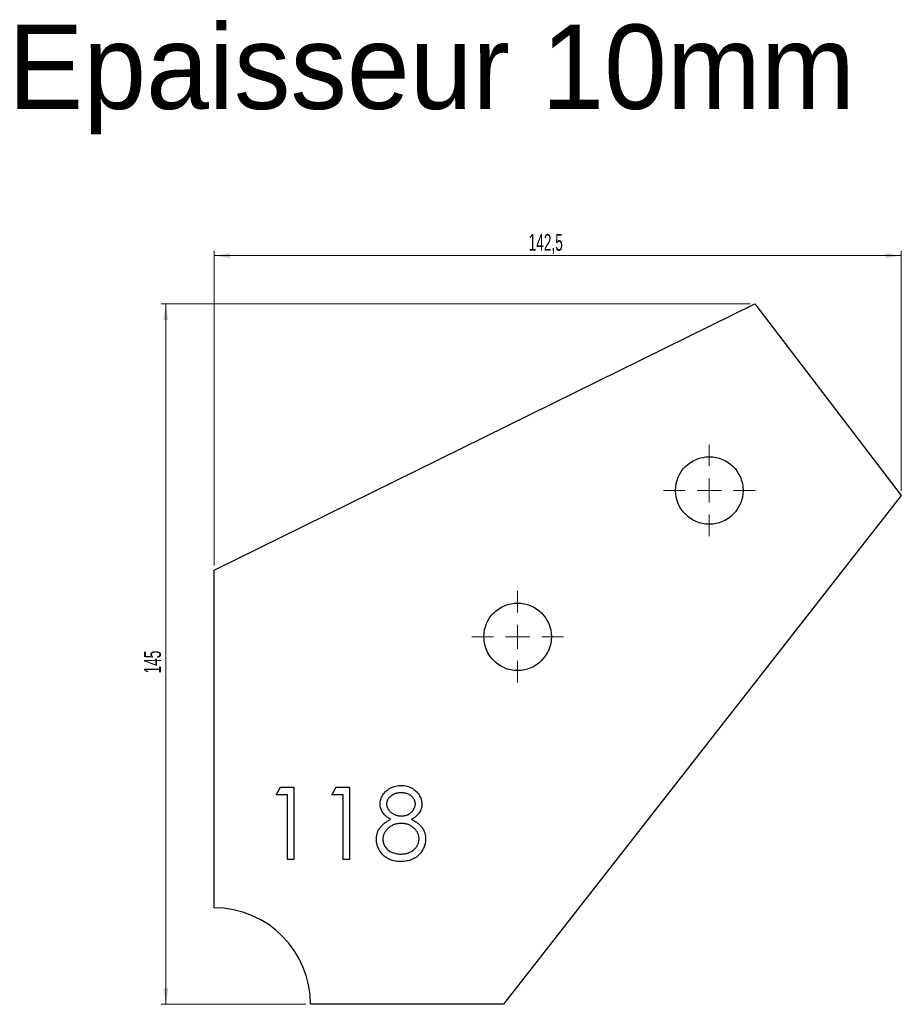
# Model space of a CAD drawing. Header units: millimetres. Extents: x 29 to 211, y 122 to 326.
import ezdxf

# ---------------------------------------------------------------- set-up
doc = ezdxf.new("R2010")
doc.units = ezdxf.units.MM
doc.styles.add('SLDTEXTSTYLE1', font='TXT', dxfattribs={"width": 0.605})
doc.dimstyles.new('SLDDIMSTYLE0', dxfattribs={"dimtxt": 3.5, "dimasz": 3.302, "dimexe": 0, "dimexo": 0.0625, "dimgap": 0.875, "dimtad": 1, "dimdec": 1, "dimrnd": 1e-09, "dimzin": 12, "dimdsep": 46, "dimtxsty": 'SLDTEXTSTYLE1', "dimsah": 1, "dimcen": 0.09, "dimadec": 0, "dimazin": 3, "dimtfac": 1, "dimtdec": 1, "dimtofl": 0, "dimtmove": 0, "dimatfit": 3, "dimfxl": 1, "dimfrac": 2, "dimtolj": 1, "dimtzin": 12, "dimarcsym": 0})
doc.dimstyles.new('SLDDIMSTYLE1', dxfattribs={"dimtxt": 3.5, "dimasz": 3.302, "dimexe": 0, "dimexo": 0.0625, "dimgap": 0.875, "dimtad": 1, "dimdec": 0, "dimrnd": 1e-09, "dimzin": 12, "dimdsep": 46, "dimtxsty": 'SLDTEXTSTYLE1', "dimsah": 1, "dimcen": 0.09, "dimadec": 0, "dimazin": 3, "dimtfac": 1, "dimtdec": 0, "dimtofl": 0, "dimtmove": 0, "dimatfit": 3, "dimfxl": 1, "dimfrac": 2, "dimtolj": 1, "dimtzin": 12, "dimarcsym": 0})

# ---------------------------------------------------------------- blocks, each defined once
blk = doc.blocks.new('_D')
at = {"color": 7, "linetype": 'Continuous', "lineweight": 0, "transparency": 16777216}
for p, q in [((68.82, 212.67), (68.82, 277.89)), ((211.3, 228.14), (211.3, 277.89)), ((68.82, 276.89), (211.3, 276.89))]:
    blk.add_line(p, q, dxfattribs=at)
at = {"color": 7, "linetype": 'Continuous', "lineweight": 18, "transparency": 16777216}
for points in [[(68.82, 276.89), (72.12, 276.38), (72.12, 277.39)], [(211.3, 276.89), (208, 277.39), (208, 276.38)]]:
    blk.add_solid(points, dxfattribs=at)
at = {"color": 7, "linetype": 'Continuous', "lineweight": 18, "transparency": 16777216, "insert": (134.04, 281.4), "char_height": 3.5, "attachment_point": 1, "style": 'SLDTEXTSTYLE1'}
blk.add_mtext('142,5', dxfattribs=at)
blk = doc.blocks.new('_D_1')
at = {"color": 7, "linetype": 'Continuous', "lineweight": 0, "transparency": 16777216}
for p, q in [((179.96, 266.89), (57.82, 266.89)), ((58.82, 121.67), (58.82, 266.89)), ((87.82, 121.67), (57.82, 121.67))]:
    blk.add_line(p, q, dxfattribs=at)
at = {"color": 7, "linetype": 'Continuous', "lineweight": 18, "transparency": 16777216}
for points in [[(58.82, 266.89), (58.31, 263.58), (59.33, 263.58)], [(58.82, 121.67), (59.33, 124.97), (58.31, 124.97)]]:
    blk.add_solid(points, dxfattribs=at)
at = {"color": 7, "linetype": 'Continuous', "lineweight": 18, "transparency": 16777216, "insert": (54.31, 190.27), "char_height": 3.5, "attachment_point": 1, "rotation": 90, "style": 'SLDTEXTSTYLE1'}
blk.add_mtext('145', dxfattribs=at)
blk = doc.blocks.new('SW_CENTERMARKSYMBOL_0')
at = {"color": 0, "linetype": 'Continuous', "lineweight": 18}
for p, q in [((0, 5), (0, 9.5)), ((0, 0), (0, 2.5)), ((-5, 0), (-9.5, 0)), ((0, 0), (-2.5, 0)), ((0, 0), (0, -2.5)), ((0, 0), (2.5, 0)), ((5, 0), (9.5, 0)), ((0, -5), (0, -9.5))]:
    blk.add_line(p, q, dxfattribs=at)
blk = doc.blocks.new('SW_CENTERMARKSYMBOL_1')
at = {"color": 0, "linetype": 'Continuous', "lineweight": 18}
for p, q in [((0, 5), (0, 9.5)), ((0, 0), (0, 2.5)), ((-5, 0), (-9.5, 0)), ((0, 0), (-2.5, 0)), ((0, 0), (0, -2.5)), ((0, 0), (2.5, 0)), ((5, 0), (9.5, 0)), ((0, -5), (0, -9.5))]:
    blk.add_line(p, q, dxfattribs=at)
blk = doc.blocks.new('SW_CENTERMARKSYMBOL_2')
at = {"color": 0, "linetype": 'Continuous', "lineweight": 18}
for p, q in [((0, 5), (0, 9.5)), ((0, 0), (0, 2.5)), ((-5, 0), (-9.5, 0)), ((0, 0), (-2.5, 0)), ((0, 0), (0, -2.5)), ((0, 0), (2.5, 0)), ((5, 0), (9.5, 0)), ((0, -5), (0, -9.5))]:
    blk.add_line(p, q, dxfattribs=at)
blk = doc.blocks.new('SW_CENTERMARKSYMBOL_3')
at = {"color": 0, "linetype": 'Continuous', "lineweight": 18}
for p, q in [((0, 5), (0, 9.5)), ((0, 0), (0, 2.5)), ((-5, 0), (-9.5, 0)), ((0, 0), (-2.5, 0)), ((0, 0), (0, -2.5)), ((0, 0), (2.5, 0)), ((5, 0), (9.5, 0)), ((0, -5), (0, -9.5))]:
    blk.add_line(p, q, dxfattribs=at)

msp = doc.modelspace()

# ---------------------------------------------------------------- linework, layer by layer
at = {"color": 7, "linetype": 'Continuous', "lineweight": 25}
for p, q in [((68.82, 211.67), (180.96, 266.89)), ((180.96, 266.89), (211.3, 227.14)), ((211.3, 227.14), (128.82, 121.67)), ((68.82, 141.67), (68.82, 211.67)), ((128.82, 121.67), (88.82, 121.67))]:
    msp.add_line(p, q, dxfattribs=at)
at = {"color": 1, "linetype": 'Continuous', "lineweight": 25}
for p, q in [((81.7, 165.13), (82.58, 166.67)), ((82.58, 166.67), (85.36, 166.67)), ((85.36, 166.67), (85.36, 151.67)), ((93.24, 165.13), (94.12, 166.67)), ((94.12, 166.67), (96.9, 166.67)), ((96.9, 166.67), (96.9, 151.67)), ((84.01, 165.13), (81.7, 165.13)), ((84.01, 151.67), (84.01, 165.13)), ((95.55, 165.13), (93.24, 165.13)), ((95.55, 151.67), (95.55, 165.13)), ((85.36, 151.67), (84.01, 151.67)), ((96.9, 151.67), (95.55, 151.67))]:
    msp.add_line(p, q, dxfattribs=at)
at = {"color": 7, "linetype": 'Continuous', "lineweight": 25}
for centre in [(171.49, 228.21), (131.75, 197.87)]:
    msp.add_circle(centre, 7, dxfattribs=at)
msp.add_arc((68.82, 121.67), 20, 0, 90, dxfattribs=at)
at = {"color": 1, "linetype": 'Continuous', "lineweight": 25}
for points, knots in [([(103.24, 163.2), (103.25, 163.36), (103.26, 163.68), (103.38, 164.16), (103.56, 164.63), (103.81, 165.09), (104.13, 165.52), (104.51, 165.91), (104.94, 166.25), (105.42, 166.54), (105.94, 166.77), (106.49, 166.93), (107.06, 167.03), (107.44, 167.05), (107.64, 167.05)], [0, 0, 0, 0, 0.074058, 0.14887, 0.226668, 0.307735, 0.391157, 0.473929, 0.557928, 0.644989, 0.733364, 0.821092, 0.909287, 1, 1, 1, 1]), ([(107.56, 165.51), (107.46, 165.51), (107.25, 165.5), (106.95, 165.48), (106.66, 165.42), (106.39, 165.35), (106.13, 165.25), (105.88, 165.13), (105.65, 164.99), (105.43, 164.83), (105.24, 164.65), (105.06, 164.47), (104.92, 164.27), (104.79, 164.07), (104.7, 163.86), (104.64, 163.64), (104.59, 163.41), (104.59, 163.26), (104.59, 163.18)], [0, 0, 0, 0, 0.075243, 0.147209, 0.216447, 0.284025, 0.350655, 0.415031, 0.47963, 0.544652, 0.608044, 0.667828, 0.725114, 0.780992, 0.835527, 0.889438, 0.944072, 1, 1, 1, 1]), ([(110.55, 163.21), (110.55, 163.28), (110.54, 163.42), (110.51, 163.63), (110.44, 163.84), (110.36, 164.04), (110.25, 164.23), (110.12, 164.43), (109.96, 164.61), (109.78, 164.79), (109.58, 164.96), (109.36, 165.11), (109.11, 165.24), (108.84, 165.34), (108.55, 165.42), (108.24, 165.47), (107.91, 165.51), (107.68, 165.51), (107.56, 165.51)], [0, 0, 0, 0, 0.050902, 0.101034, 0.151084, 0.203062, 0.256248, 0.310847, 0.368769, 0.430015, 0.49252, 0.556049, 0.621996, 0.690192, 0.761385, 0.836356, 0.915487, 1, 1, 1, 1]), ([(107.64, 167.05), (107.83, 167.05), (108.2, 167.03), (108.76, 166.93), (109.29, 166.76), (109.79, 166.53), (110.26, 166.25), (110.67, 165.9), (111.04, 165.51), (111.34, 165.08), (111.59, 164.62), (111.76, 164.15), (111.87, 163.66), (111.89, 163.33), (111.9, 163.16)], [0, 0, 0, 0, 0.08941, 0.176306, 0.262626, 0.349446, 0.435498, 0.518928, 0.601355, 0.684256, 0.765807, 0.844877, 0.92228, 1, 1, 1, 1]), ([(105.43, 160.02), (105.26, 160.12), (104.92, 160.3), (104.48, 160.64), (104.09, 161.01), (103.78, 161.41), (103.54, 161.83), (103.37, 162.28), (103.26, 162.73), (103.25, 163.05), (103.24, 163.2)], [0, 0, 0, 0, 0.14586, 0.282426, 0.41085, 0.535029, 0.654701, 0.770133, 0.884556, 1, 1, 1, 1]), ([(104.59, 163.18), (104.59, 163.1), (104.6, 162.95), (104.64, 162.72), (104.71, 162.5), (104.81, 162.28), (104.94, 162.07), (105.1, 161.86), (105.28, 161.66), (105.49, 161.47), (105.72, 161.29), (105.97, 161.13), (106.22, 161), (106.48, 160.89), (106.75, 160.81), (107.03, 160.75), (107.32, 160.71), (107.52, 160.71), (107.62, 160.71)], [0, 0, 0, 0, 0.054564, 0.107826, 0.161924, 0.21751, 0.274498, 0.334815, 0.397555, 0.464755, 0.532901, 0.600097, 0.665354, 0.731084, 0.796883, 0.863292, 0.930831, 1, 1, 1, 1]), ([(107.62, 160.71), (107.74, 160.71), (108, 160.72), (108.37, 160.79), (108.74, 160.89), (109.09, 161.04), (109.41, 161.23), (109.7, 161.45), (109.95, 161.71), (110.17, 161.99), (110.33, 162.3), (110.46, 162.6), (110.53, 162.9), (110.54, 163.11), (110.55, 163.21)], [0, 0, 0, 0, 0.08969, 0.178494, 0.266838, 0.356558, 0.445334, 0.530806, 0.614076, 0.697707, 0.779142, 0.855354, 0.928557, 1, 1, 1, 1]), ([(111.9, 163.16), (111.89, 163), (111.88, 162.68), (111.78, 162.21), (111.6, 161.78), (111.37, 161.36), (111.07, 160.98), (110.7, 160.63), (110.26, 160.3), (109.93, 160.12), (109.77, 160.02)], [0, 0, 0, 0, 0.121904, 0.239413, 0.35541, 0.472091, 0.592859, 0.718703, 0.854892, 1, 1, 1, 1]), ([(102.47, 155.91), (102.47, 156.02), (102.48, 156.23), (102.51, 156.53), (102.57, 156.83), (102.64, 157.12), (102.74, 157.41), (102.86, 157.68), (103, 157.95), (103.17, 158.21), (103.36, 158.46), (103.57, 158.71), (103.82, 158.95), (104.09, 159.18), (104.38, 159.4), (104.71, 159.62), (105.06, 159.83), (105.31, 159.96), (105.43, 160.02)], [0, 0, 0, 0, 0.058854, 0.116315, 0.172675, 0.22878, 0.28458, 0.340257, 0.39663, 0.453507, 0.512318, 0.572648, 0.636022, 0.702363, 0.771483, 0.844184, 0.92007, 1, 1, 1, 1]), ([(109.77, 160.02), (109.89, 159.96), (110.13, 159.83), (110.47, 159.63), (110.78, 159.42), (111.07, 159.21), (111.34, 158.99), (111.57, 158.76), (111.79, 158.52), (111.97, 158.28), (112.14, 158.03), (112.28, 157.77), (112.4, 157.5), (112.49, 157.22), (112.57, 156.94), (112.63, 156.64), (112.66, 156.34), (112.66, 156.14), (112.66, 156.04)], [0, 0, 0, 0, 0.079525, 0.1551, 0.22722, 0.295911, 0.362056, 0.42552, 0.485813, 0.544495, 0.60146, 0.657841, 0.713974, 0.769468, 0.82613, 0.882885, 0.940701, 1, 1, 1, 1]), ([(107.65, 159.17), (107.52, 159.16), (107.25, 159.16), (106.87, 159.11), (106.5, 159.04), (106.15, 158.93), (105.82, 158.78), (105.5, 158.61), (105.2, 158.41), (104.92, 158.18), (104.66, 157.93), (104.44, 157.67), (104.24, 157.39), (104.09, 157.11), (103.97, 156.82), (103.88, 156.51), (103.83, 156.19), (103.82, 155.98), (103.82, 155.87)], [0, 0, 0, 0, 0.071269, 0.139812, 0.206497, 0.271535, 0.336082, 0.400528, 0.464984, 0.53005, 0.594423, 0.655583, 0.714849, 0.772115, 0.828999, 0.885122, 0.942079, 1, 1, 1, 1]), ([(111.32, 156.01), (111.31, 156.11), (111.31, 156.31), (111.26, 156.61), (111.17, 156.9), (111.06, 157.18), (110.9, 157.45), (110.72, 157.72), (110.49, 157.97), (110.24, 158.21), (109.97, 158.43), (109.68, 158.63), (109.38, 158.8), (109.06, 158.93), (108.72, 159.04), (108.38, 159.11), (108.02, 159.16), (107.77, 159.16), (107.65, 159.17)], [0, 0, 0, 0, 0.057339, 0.113063, 0.169181, 0.225775, 0.283826, 0.343454, 0.405907, 0.471392, 0.538003, 0.603064, 0.667602, 0.732225, 0.797005, 0.863048, 0.930357, 1, 1, 1, 1]), ([(107.55, 151.28), (107.35, 151.29), (106.95, 151.3), (106.38, 151.36), (105.85, 151.48), (105.36, 151.63), (104.9, 151.84), (104.48, 152.09), (104.1, 152.38), (103.76, 152.72), (103.46, 153.09), (103.19, 153.46), (102.97, 153.85), (102.79, 154.24), (102.65, 154.65), (102.55, 155.06), (102.48, 155.48), (102.48, 155.77), (102.47, 155.91)], [0, 0, 0, 0, 0.078556, 0.152863, 0.22356, 0.290375, 0.355403, 0.418291, 0.480389, 0.543073, 0.604924, 0.664398, 0.721943, 0.778375, 0.83383, 0.888861, 0.944089, 1, 1, 1, 1]), ([(103.82, 155.87), (103.82, 155.73), (103.84, 155.47), (103.93, 155.07), (104.08, 154.69), (104.28, 154.32), (104.54, 153.98), (104.85, 153.68), (105.2, 153.42), (105.61, 153.2), (106.05, 153.03), (106.52, 152.91), (107.03, 152.83), (107.38, 152.82), (107.56, 152.82)], [0, 0, 0, 0, 0.0748982, 0.1485963, 0.2244712, 0.3023227, 0.3819186, 0.4611487, 0.5424171, 0.6267161, 0.7145968, 0.8049029, 0.9001273, 1, 1, 1, 1]), ([(107.56, 152.82), (107.7, 152.82), (107.98, 152.83), (108.38, 152.88), (108.75, 152.95), (109.11, 153.06), (109.44, 153.19), (109.75, 153.35), (110.04, 153.54), (110.3, 153.77), (110.54, 154.01), (110.75, 154.27), (110.93, 154.53), (111.07, 154.81), (111.18, 155.09), (111.26, 155.39), (111.31, 155.7), (111.32, 155.9), (111.32, 156.01)], [0, 0, 0, 0, 0.076559, 0.149161, 0.218827, 0.285567, 0.350313, 0.414125, 0.477179, 0.540368, 0.602202, 0.662034, 0.719934, 0.775907, 0.831115, 0.886667, 0.942552, 1, 1, 1, 1]), ([(112.66, 156.04), (112.66, 155.89), (112.65, 155.61), (112.6, 155.18), (112.51, 154.77), (112.39, 154.38), (112.23, 153.99), (112.03, 153.62), (111.8, 153.26), (111.62, 153.04), (111.53, 152.93)], [0, 0, 0, 0, 0.128158, 0.253673, 0.377325, 0.499385, 0.622918, 0.745839, 0.871395, 1, 1, 1, 1]), ([(111.53, 152.93), (111.41, 152.8), (111.17, 152.54), (110.77, 152.2), (110.32, 151.91), (109.84, 151.68), (109.32, 151.5), (108.76, 151.37), (108.17, 151.3), (107.76, 151.29), (107.55, 151.28)], [0, 0, 0, 0, 0.119283, 0.237093, 0.354796, 0.474576, 0.59746, 0.724926, 0.858883, 1, 1, 1, 1])]:
    msp.add_open_spline(points, degree=3, knots=knots, dxfattribs=at)

# ---------------------------------------------------------------- block references
at = {"color": 7, "linetype": 'Continuous', "lineweight": 18}
msp.add_blockref('SW_CENTERMARKSYMBOL_0', (171.49, 228.21), dxfattribs=at)
at = {"color": 8, "linetype": 'Continuous'}
for name, p in [('SW_CENTERMARKSYMBOL_2', (171.49, 228.21)), ('SW_CENTERMARKSYMBOL_1', (131.75, 197.87)), ('SW_CENTERMARKSYMBOL_3', (131.75, 197.87))]:
    msp.add_blockref(name, p, dxfattribs=at)

# ---------------------------------------------------------------- texts
at = {"insert": (26.11, 324.81), "char_height": 17.5, "attachment_point": 1}
msp.add_mtext_dynamic_manual_height_columns('Epaisseur 10mm', width=326.1114, gutter_width=87.5, heights=[0], dxfattribs=at)

# ---------------------------------------------------------------- dimensions: what is measured, and where the dimension line sits
at = {"color": 7, "linetype": 'Continuous', "lineweight": 18}
dim = msp.add_linear_dim(base=(211.3, 276.89), p1=(68.82, 211.67), p2=(211.3, 227.14), dimstyle='SLDDIMSTYLE0', dxfattribs=at)
dim.commit()
dim.dimension.update_dxf_attribs({"geometry": '_D', "text_midpoint": (140.06, 276.89), "dimtype": 160})
dim = msp.add_linear_dim(base=(58.82, 266.89), p1=(88.82, 121.67), p2=(180.96, 266.89), angle=90, dimstyle='SLDDIMSTYLE1', dxfattribs=at)
dim.commit()
dim.dimension.update_dxf_attribs({"geometry": '_D_1', "text_midpoint": (58.82, 194.28), "dimtype": 160})

doc.saveas('drawing.dxf')
